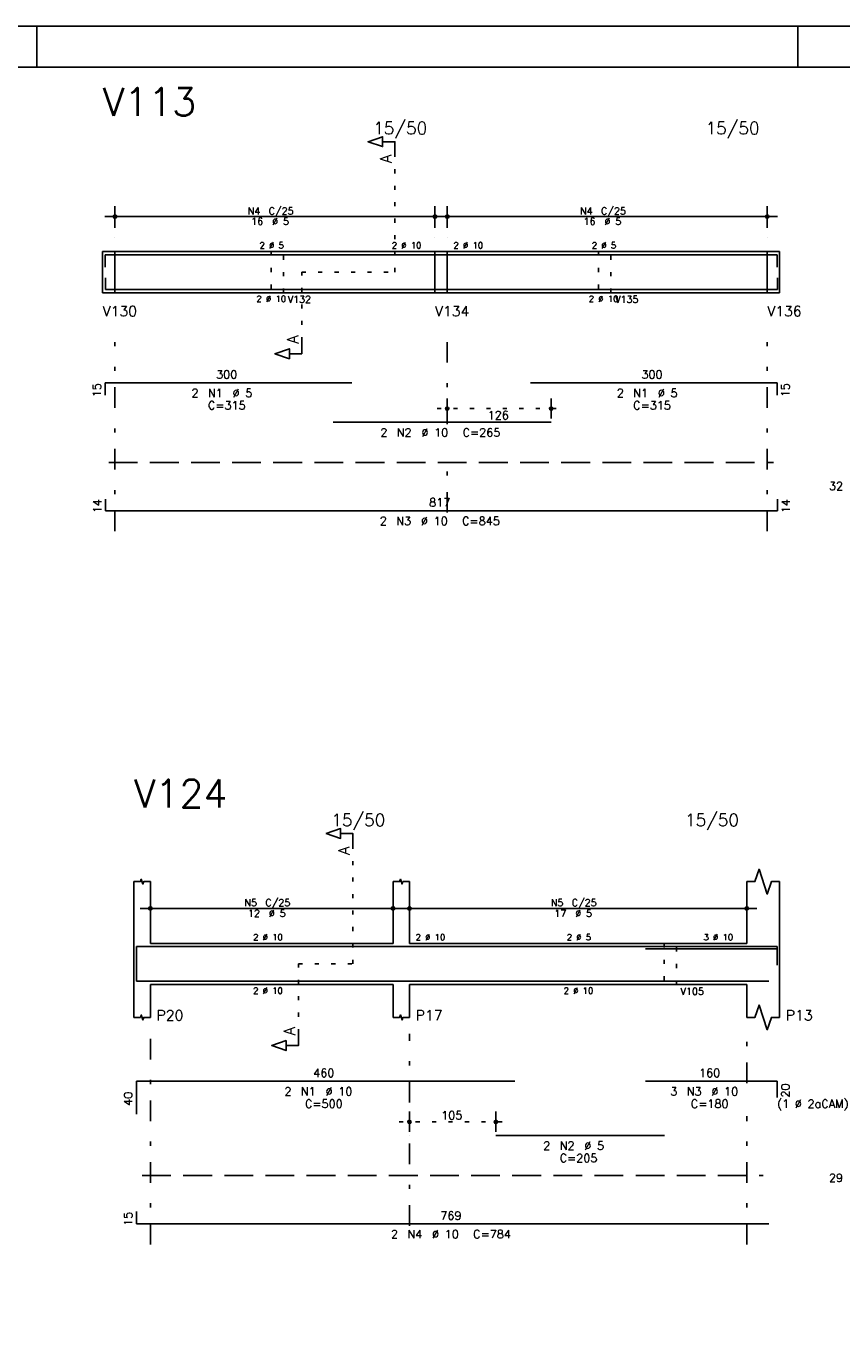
# Model space of a CAD drawing. Extents: x 0 to 84.1, y 0 to 59.4.
# Tile 7 of 9: x 46.8 to 66.7, y 27.6 to 59.4. Entities that reach past the tile are written whole.
import ezdxf

# ---------------------------------------------------------------- set-up
doc = ezdxf.new("R2010")
doc.units = 0
doc.header["$MEASUREMENT"] = 0
for name, pattern in [('ESTILO_TQS_0001', [1, 0.7, -0.3]), ('ESTILO_TQS_0002', [0.4, 0.1, -0.3]), ('ESTILO_TQS_0003', [1.5, 0.5, -0.4, 0.1, -0.5])]:
    doc.linetypes.add(name, pattern=pattern)
for name, color, linetype in [('1', 1, 'CONTINUOUS'), ('2', 2, 'CONTINUOUS'), ('4', 4, 'CONTINUOUS'), ('6', 6, 'CONTINUOUS'), ('7', 7, 'CONTINUOUS')]:
    doc.layers.add(name, color=color, linetype=linetype)
doc.styles.get("Standard").update_dxf_attribs({"font": 'ROMANS.SHX'})

msp = doc.modelspace()

# ---------------------------------------------------------------- linework, layer by layer
at = {"layer": '1', "linetype": 'ESTILO_TQS_0002'}
for p, q in [((55.805, 53.42), (55.805, 56.29)), ((48.7, 53.92), (49, 53.92)), ((49, 53.92), (49, 52.92)), ((56.78, 53.92), (56.78, 52.92)), ((56.78, 53.92), (57.08, 53.92)), ((57.08, 53.92), (57.08, 52.92)), ((64.86, 53.92), (64.86, 52.92)), ((64.86, 53.92), (65.16, 53.92)), ((53.54, 51.735), (53.54, 53.42)), ((53.54, 53.42), (55.805, 53.42)), ((48.7, 52.92), (49, 52.92)), ((56.78, 52.92), (57.08, 52.92)), ((64.86, 52.92), (65.16, 52.92)), ((56.83, 50.1), (59.8525, 50.1)), ((54.785, 36.6), (54.785, 39.47)), ((53.46, 34.915), (53.46, 36.6)), ((53.46, 36.6), (54.785, 36.6)), ((55.91, 32.76), (58.51244, 32.76))]:
    msp.add_line(p, q, dxfattribs=at)
at = {"layer": '1', "linetype": 'ESTILO_TQS_0001'}
for p, q in [((48.85, 48.795), (65.01, 48.795)), ((49.66, 31.455), (64.76, 31.455))]:
    msp.add_line(p, q, dxfattribs=at)
at = {"layer": '1', "linetype": 'ESTILO_TQS_0002'}
for points in [[(52.8, 53.92), (52.8, 52.92), (53.1, 52.92), (53.1, 53.92), (52.8, 53.92)], [(60.76, 53.92), (60.76, 52.92), (61.06, 52.92), (61.06, 53.92), (60.76, 53.92)], [(62.35, 37.1), (62.35, 36.1), (62.65, 36.1), (62.65, 37.1), (62.35, 37.1)]]:
    msp.add_lwpolyline(points, dxfattribs=at)
at = {"layer": '2', "linetype": 'Continuous'}
for p, q in [((84.100006, 59.400002), (0, 59.400002)), ((47.100006, 58.400002), (47.100006, 59.400002)), ((65.600006, 58.400002), (65.600006, 59.400002)), ((49, 54.5), (49, 55.02)), ((56.78, 54.5), (56.78, 55.02)), ((57.08, 54.5), (57.08, 55.02)), ((64.86, 54.5), (64.86, 55.02)), ((48.75, 54.77), (57.03, 54.77)), ((56.83, 54.77), (65.11, 54.77)), ((49, 54.25), (49, 54.25)), ((56.78, 54.25), (56.78, 54.25)), ((57.08, 54.25), (57.08, 54.25)), ((64.86, 54.25), (64.86, 54.25)), ((48.7, 53.92), (48.7, 52.92)), ((48.7, 53.92), (48.7, 52.92)), ((48.7, 53.92), (48.7, 52.92)), ((48.7, 53.92), (49, 53.92)), ((49, 53.92), (56.78, 53.92)), ((49, 53.92), (49, 52.92)), ((56.78, 53.92), (56.78, 52.92)), ((56.78, 53.92), (56.78, 52.92)), ((56.78, 53.92), (57.08, 53.92)), ((57.08, 53.92), (64.86, 53.92)), ((57.08, 53.92), (57.08, 52.92)), ((64.86, 53.92), (64.86, 52.92)), ((64.86, 53.92), (64.86, 52.92)), ((64.86, 53.92), (65.16, 53.92)), ((65.16, 53.92), (65.16, 52.92)), ((65.16, 53.92), (65.16, 52.92)), ((48.7, 52.92), (49, 52.92)), ((49, 52.92), (56.78, 52.92)), ((56.78, 52.92), (57.08, 52.92)), ((57.08, 52.92), (64.86, 52.92)), ((64.86, 52.92), (65.16, 52.92)), ((57.08, 49.86), (57.08, 50.35)), ((59.6025, 49.86), (59.6025, 50.35)), ((57.08, 49.76), (57.08, 49.76)), ((59.6025, 49.76), (59.6025, 49.76)), ((49.46, 37.1), (49.46, 38.6)), ((49.86, 37.1), (49.86, 38.6)), ((55.76, 37.1), (55.76, 38.6)), ((56.16, 37.1), (56.16, 38.6)), ((64.36, 37.1), (64.36, 38.6)), ((65.16, 37.1), (65.16, 38.6)), ((49.86, 37.68), (49.86, 38.2)), ((55.76, 37.68), (55.76, 38.2)), ((56.16, 37.68), (56.16, 38.2)), ((64.36, 37.68), (64.36, 38.2)), ((49.61, 37.95), (56.01, 37.95)), ((55.91, 37.95), (64.61, 37.95)), ((49.86, 37.43), (49.86, 37.43)), ((55.76, 37.43), (55.76, 37.43)), ((56.16, 37.43), (56.16, 37.43)), ((64.36, 37.43), (64.36, 37.43)), ((49.46, 37.1), (49.46, 36.1)), ((49.86, 37.1), (55.76, 37.1)), ((56.16, 37.1), (64.36, 37.1)), ((65.16, 37.1), (65.16, 36.1)), ((49.46, 36.1), (49.46, 35.3)), ((49.86, 36.1), (55.76, 36.1)), ((49.86, 36.1), (49.86, 35.3)), ((55.76, 36.1), (55.76, 35.3)), ((56.16, 36.1), (64.36, 36.1)), ((56.16, 36.1), (56.16, 35.3)), ((64.36, 36.1), (64.36, 35.3)), ((65.16, 36.1), (65.16, 35.3)), ((56.16, 32.52), (56.16, 33.01)), ((58.26244, 32.52), (58.26244, 33.01)), ((56.16, 32.42), (56.16, 32.42)), ((58.26244, 32.42), (58.26244, 32.42))]:
    msp.add_line(p, q, dxfattribs=at)
at = {"layer": '2', "linetype": 'ESTILO_TQS_0003'}
for p, q in [((49, 47.12), (49, 51.72)), ((57.08, 49.722), (57.08, 51.72)), ((64.86, 47.12), (64.86, 51.72)), ((57.08, 47.572), (57.08, 48.918)), ((49.86, 29.78), (49.86, 34.9)), ((56.16, 30.232), (56.16, 34.9)), ((64.36, 33.702), (64.36, 34.9)), ((64.36, 29.78), (64.36, 32.898))]:
    msp.add_line(p, q, dxfattribs=at)
at = {"layer": '2', "linetype": 'Continuous'}
for points in [[(83.100006, 1), (2.5, 1), (2.5, 58.400002), (83.100006, 58.400002), (83.100006, 1)], [(55.805, 56.29), (55.805, 56.59), (55.505, 56.59), (55.505, 56.47), (55.155, 56.59), (55.505, 56.71), (55.505, 56.59)], [(53.54, 51.735), (53.54, 51.435), (53.24, 51.435), (53.24, 51.315), (52.89, 51.435), (53.24, 51.555), (53.24, 51.435)], [(54.785, 39.47), (54.785, 39.77), (54.485, 39.77), (54.485, 39.65), (54.135, 39.77), (54.485, 39.89), (54.485, 39.77)], [(64.36, 38.6), (64.56, 38.6), (64.66, 38.9), (64.86, 38.3), (64.96, 38.6), (65.16, 38.6)], [(49.46, 38.6), (49.62, 38.6), (49.64, 38.66), (49.68, 38.54), (49.7, 38.6), (49.86, 38.6)], [(55.76, 38.6), (55.92, 38.6), (55.94, 38.66), (55.98, 38.54), (56, 38.6), (56.16, 38.6)], [(49.46, 35.3), (49.62, 35.3), (49.64, 35.36), (49.68, 35.24), (49.7, 35.3), (49.86, 35.3)], [(55.76, 35.3), (55.92, 35.3), (55.94, 35.36), (55.98, 35.24), (56, 35.3), (56.16, 35.3)], [(64.36, 35.3), (64.56, 35.3), (64.66, 35.6), (64.86, 35), (64.96, 35.3), (65.16, 35.3)], [(53.46, 34.915), (53.46, 34.615), (53.16, 34.615), (53.16, 34.495), (52.81, 34.615), (53.16, 34.735), (53.16, 34.615)]]:
    msp.add_lwpolyline(points, dxfattribs=at)
for centre, radius in [((49, 54.77), 0.041625), ((49, 54.77), 0.02075), ((56.78, 54.77), 0.041625), ((56.78, 54.77), 0.02075), ((57.08, 54.77), 0.041625), ((57.08, 54.77), 0.02075), ((64.86, 54.77), 0.041625), ((64.86, 54.77), 0.02075), ((57.08, 50.1), 0.04), ((57.08, 50.1), 0.02), ((59.6025, 50.1), 0.04), ((59.6025, 50.1), 0.02), ((49.86, 37.95), 0.041625), ((49.86, 37.95), 0.02075), ((55.76, 37.95), 0.041625), ((55.76, 37.95), 0.02075), ((56.16, 37.95), 0.041625), ((56.16, 37.95), 0.02075), ((64.36, 37.95), 0.041625), ((64.36, 37.95), 0.02075), ((56.16, 32.76), 0.04), ((56.16, 32.76), 0.02), ((58.26244, 32.76), 0.04), ((58.26244, 32.76), 0.02)]:
    msp.add_circle(centre, radius, dxfattribs=at)
at = {"layer": '4', "linetype": 'Continuous'}
for p, q in [((48.76, 53.54), (48.76, 53.84)), ((48.76, 53.84), (54.76, 53.84)), ((54.3025, 53.84), (59.6025, 53.84)), ((59.1002, 53.84), (65.1002, 53.84)), ((65.1002, 53.84), (65.1002, 53.54)), ((48.77, 53.28), (48.77, 53)), ((65.11, 53), (65.11, 53.28)), ((48.77, 53), (65.11, 53)), ((49.52, 36.22), (49.52, 37.02)), ((49.52, 37.02), (58.72, 37.02)), ((58.26244, 37.02), (62.36244, 37.02)), ((61.9019, 37.02), (65.1019, 37.02)), ((61.9019, 36.97), (65.1019, 36.97)), ((65.1019, 37.02), (65.1019, 36.62)), ((65.1019, 36.97), (65.1019, 36.57)), ((49.52, 36.48), (49.52, 36.18)), ((49.52, 36.18), (64.9, 36.18))]:
    msp.add_line(p, q, dxfattribs=at)
at = {"layer": '6', "linetype": 'Continuous'}
for p, q in [((48.76, 50.43), (48.76, 50.73)), ((48.76, 50.73), (54.76, 50.73)), ((59.1002, 50.73), (65.1002, 50.73)), ((65.1002, 50.73), (65.1002, 50.43)), ((54.3025, 49.77), (59.6025, 49.77)), ((48.77, 47.9), (48.77, 47.62)), ((65.11, 47.62), (65.11, 47.9)), ((48.77, 47.62), (65.11, 47.62)), ((49.52, 32.95), (49.52, 33.75)), ((49.52, 33.75), (58.72, 33.75)), ((61.9019, 33.75), (65.1019, 33.75)), ((65.1019, 33.75), (65.1019, 33.35)), ((58.26244, 32.43), (62.36244, 32.43)), ((49.52, 30.58), (49.52, 30.28)), ((49.52, 30.28), (64.9, 30.28))]:
    msp.add_line(p, q, dxfattribs=at)

# ---------------------------------------------------------------- texts
at = {"layer": '2', "linetype": 'Continuous'}
for s, height, p in [('15/50', 0.3, (55.28, 56.77)), ('15/50', 0.3, (63.36, 56.77)), ('C/25', 0.17, (52.737, 54.821)), ('C/25', 0.17, (60.817, 54.821)), ('N4', 0.17, (52.227, 54.821)), ('16', 0.17, (52.312, 54.566)), ('%%c 5', 0.17, (52.822, 54.566)), ('N4', 0.17, (60.307, 54.821)), ('16', 0.17, (60.392, 54.566)), ('%%c 5', 0.17, (60.902, 54.566)), ('2 %%c 5', 0.15, (52.515, 53.995)), ('2 %%c 10', 0.15, (55.73, 53.995)), ('2 %%c 10', 0.15, (57.23, 53.995)), ('2 %%c 5', 0.15, (60.595, 53.995)), ('2 %%c 10', 0.15, (52.44, 52.695)), ('V132', 0.17, (53.2, 52.67)), ('2 %%c 10', 0.15, (60.52, 52.695)), ('V135', 0.17, (61.16, 52.67)), ('V130', 0.25, (48.7, 52.345)), ('V134', 0.25, (56.78, 52.345)), ('V136', 0.25, (64.86, 52.345)), ('300', 0.2, (51.46, 50.83)), ('300', 0.2, (61.8002, 50.83)), ('2', 0.2, (50.86, 50.38)), ('N1', 0.2, (51.26, 50.38)), ('%%c 5', 0.2, (51.86, 50.38)), ('2', 0.2, (61.2002, 50.38)), ('N1', 0.2, (61.6002, 50.38)), ('%%c 5', 0.2, (62.2002, 50.38)), ('C=315', 0.2, (51.26, 50.08)), ('C=315', 0.2, (61.6002, 50.08)), ('126', 0.2, (58.06125, 49.84)), ('2', 0.2, (55.4525, 49.42)), ('N2', 0.2, (55.8525, 49.42)), ('%%c 10', 0.2, (56.4525, 49.42)), ('C=265', 0.2, (57.4525, 49.42)), ('32', 0.2, (66.36, 48.12)), ('817', 0.2, (56.64, 47.72)), ('2', 0.2, (55.44, 47.27)), ('N3', 0.2, (55.84, 47.27)), ('%%c 10', 0.2, (56.44, 47.27)), ('C=845', 0.2, (57.44, 47.27)), ('15/50', 0.3, (54.26, 39.95)), ('15/50', 0.3, (62.86, 39.95)), ('N5', 0.17, (52.147, 38.001)), ('C/25', 0.17, (52.657, 38.001)), ('N5', 0.17, (59.597, 38.001)), ('C/25', 0.17, (60.107, 38.001)), ('12', 0.17, (52.232, 37.746)), ('%%c 5', 0.17, (52.742, 37.746)), ('17', 0.17, (59.682, 37.746)), ('%%c 5', 0.17, (60.192, 37.746)), ('2 %%c 10', 0.15, (52.36, 37.175)), ('2 %%c 10', 0.15, (56.31, 37.175)), ('2 %%c 5', 0.15, (59.985, 37.175)), ('3 %%c 10', 0.15, (63.31, 37.175)), ('2 %%c 10', 0.15, (52.36, 35.875)), ('2 %%c 10', 0.15, (59.91, 35.875)), ('V105', 0.17, (62.75, 35.85)), ('P20', 0.25, (50.01, 35.225)), ('P17', 0.25, (56.31, 35.225)), ('P13', 0.25, (65.31, 35.225)), ('460', 0.2, (53.82, 33.85)), ('160', 0.2, (63.2019, 33.85)), ('2', 0.2, (53.12, 33.4)), ('N1', 0.2, (53.52, 33.4)), ('%%c 10', 0.2, (54.12, 33.4)), ('3', 0.2, (62.5019, 33.4)), ('N3', 0.2, (62.9019, 33.4)), ('%%c 10', 0.2, (63.5019, 33.4)), ('C=500', 0.2, (53.62, 33.1)), ('C=180', 0.2, (63.0019, 33.1)), ('(1 %%c 2aCAM)', 0.2, (65.1019, 33.1)), ('105', 0.2, (56.93122, 32.82)), ('2', 0.2, (59.41244, 32.08)), ('N2', 0.2, (59.81244, 32.08)), ('%%c 5', 0.2, (60.41244, 32.08)), ('C=205', 0.2, (59.81244, 31.78)), ('29', 0.2, (66.36, 31.3)), ('769', 0.2, (56.91, 30.38)), ('2', 0.2, (55.7101, 29.93)), ('N4', 0.2, (56.1101, 29.93)), ('%%c 10', 0.2, (56.7101, 29.93)), ('C=784', 0.2, (57.7101, 29.93))]:
    msp.add_text(s, height=height, dxfattribs=at).set_placement(p)
for s, height, p in [('A', 0.272, (55.7234, 56.0724)), ('A', 0.272, (53.4584, 51.6806)), ('15', 0.2, (48.66, 50.38)), ('15', 0.2, (65.4002, 50.38)), ('14', 0.2, (48.67, 47.56)), ('14', 0.2, (65.41, 47.56)), ('A', 0.272, (54.7034, 39.2524)), ('A', 0.272, (53.3784, 34.8606)), ('40', 0.2, (49.42, 33.15)), ('20', 0.2, (65.4019, 33.35)), ('15', 0.2, (49.42, 30.23))]:
    msp.add_text(s, height=height, rotation=90, dxfattribs=at).set_placement(p)
at = {"layer": '7', "linetype": 'Continuous'}
for s, p in [('V113', (48.7, 57.22)), ('V124', (49.46, 40.4))]:
    msp.add_text(s, height=0.68, dxfattribs=at).set_placement(p)

doc.saveas('drawing.dxf')
